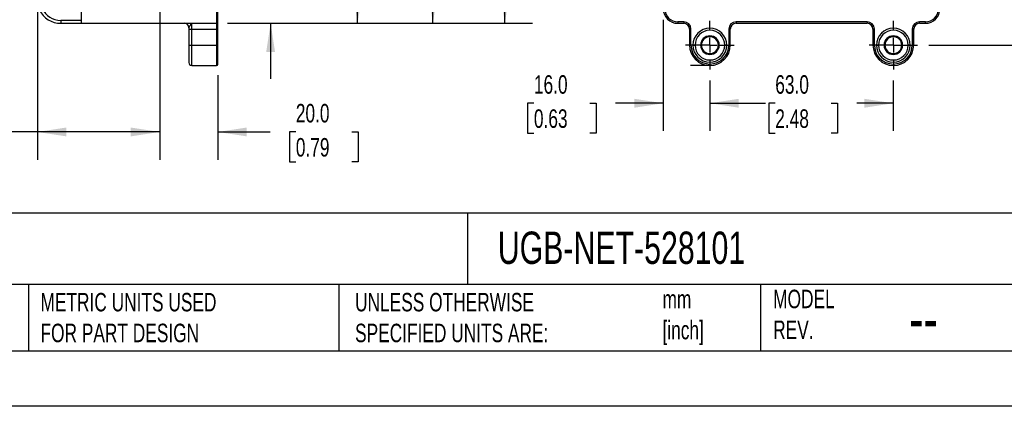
# Model space of a CAD drawing. Header units: millimetres. Extents: x 0 to 838, y 0 to 648.
# Tile 33 of 63: x 313 to 652, y 0 to 133. Entities that reach past the tile are written whole.
import ezdxf

# ---------------------------------------------------------------- set-up
doc = ezdxf.new("R2010")
doc.units = ezdxf.units.MM
doc.header["$LTSCALE"] = 3
doc.linetypes.add('CENTERX2', pattern=[20.32, 12.7, -2.54, 2.54, -2.54])
doc.layers.add('CENTER', color=40, linetype='CENTERX2')
doc.layers.add('DIMENSIONS', color=140, linetype='Continuous', lineweight=25)
doc.layers.add('TEXT', color=140, linetype='Continuous', lineweight=25)
doc.styles.add('SLDTEXTSTYLE0', font='TXT', dxfattribs={"width": 0.7})
doc.dimstyles.new('SLDDIMSTYLE0', dxfattribs={"dimtxt": 6.474023, "dimasz": 9.906, "dimexe": 0, "dimexo": 0.0625, "dimgap": 1.618506, "dimtad": 0, "dimtih": 1, "dimtoh": 1, "dimdec": 1, "dimrnd": 1e-09, "dimzin": 4, "dimdsep": 46, "dimtxsty": 'SLDTEXTSTYLE0', "dimsah": 1, "dimcen": 0.09, "dimadec": 0, "dimazin": 1, "dimtfac": 1, "dimtdec": 1, "dimtofl": 0, "dimtmove": 0, "dimatfit": 3, "dimfxl": 0, "dimfrac": 2, "dimtolj": 1, "dimtzin": 12, "dimarcsym": 0})
doc.dimstyles.new('SLDDIMSTYLE1', dxfattribs={"dimtxt": 6.474023, "dimasz": 9.906, "dimexe": 0, "dimexo": 0.0625, "dimgap": 1.618506, "dimtad": 0, "dimtih": 1, "dimtoh": 1, "dimdec": 1, "dimrnd": 1e-09, "dimzin": 4, "dimdsep": 46, "dimtxsty": 'SLDTEXTSTYLE0', "dimsah": 1, "dimcen": 0.09, "dimadec": 0, "dimazin": 1, "dimtfac": 1, "dimtdec": 1, "dimtmove": 0, "dimatfit": 0, "dimfxl": 0, "dimfrac": 2, "dimtolj": 1, "dimtzin": 12, "dimarcsym": 0})
doc.dimstyles.new('SLDDIMSTYLE2', dxfattribs={"dimtxt": 6.474023, "dimasz": 9.906, "dimexe": 0, "dimexo": 0.0625, "dimgap": 1.618506, "dimtad": 0, "dimtih": 1, "dimtoh": 1, "dimdec": 1, "dimrnd": 1e-09, "dimzin": 12, "dimdsep": 46, "dimtxsty": 'SLDTEXTSTYLE0', "dimsah": 1, "dimcen": 0.09, "dimadec": 0, "dimazin": 3, "dimtfac": 1, "dimtdec": 1, "dimtofl": 0, "dimtmove": 0, "dimatfit": 3, "dimfxl": 0, "dimfrac": 2, "dimtolj": 1, "dimtzin": 12, "dimarcsym": 0})

# ---------------------------------------------------------------- blocks, each defined once
blk = doc.blocks.new('_D_10')
at = {"layer": 'DIMENSIONS'}
for p, q in [((399.61, 160.67), (399.61, 179.72)), ((375.45, 160.67), (409.13, 160.67)), ((389.99, 148.06), (387.81, 148.06)), ((387.81, 148.06), (387.81, 137.77)), ((409.23, 148.06), (411.4, 148.06)), ((411.4, 148.06), (411.4, 137.77)), ((387.81, 137.77), (389.99, 137.77)), ((411.4, 137.77), (409.23, 137.77)), ((384.81, 131.67), (409.13, 131.67)), ((399.61, 131.67), (399.61, 112.62))]:
    blk.add_line(p, q, dxfattribs=at)
for points in [[(399.61, 160.67), (401.13, 170.57), (398.08, 170.57)], [(399.61, 131.67), (398.08, 121.76), (401.13, 121.76)]]:
    blk.add_solid(points, dxfattribs=at)
at = {"layer": 'DIMENSIONS', "char_height": 6.35, "attachment_point": 1, "style": 'SLDTEXTSTYLE0'}
for s, insert in [('29.0', (389.99, 157.69)), ('1.14', (389.99, 145.95))]:
    blk.add_mtext(s, dxfattribs=dict(at, insert=insert))
blk = doc.blocks.new('_D_11')
at = {"layer": 'DIMENSIONS'}
for p, q in [((374.61, 192.67), (439.03, 192.67)), ((429.5, 192.67), (429.5, 176.25)), ((419.88, 164.51), (417.71, 164.51)), ((417.71, 164.51), (417.71, 154.22)), ((439.12, 164.51), (441.29, 164.51)), ((441.29, 164.51), (441.29, 154.22)), ((417.71, 154.22), (419.88, 154.22)), ((429.5, 131.67), (429.5, 152.77)), ((441.29, 154.22), (439.12, 154.22)), ((384.81, 131.67), (439.03, 131.67))]:
    blk.add_line(p, q, dxfattribs=at)
for points in [[(429.5, 192.67), (427.98, 182.76), (431.03, 182.76)], [(429.5, 131.67), (431.03, 141.57), (427.98, 141.57)]]:
    blk.add_solid(points, dxfattribs=at)
at = {"layer": 'DIMENSIONS', "char_height": 6.35, "attachment_point": 1, "style": 'SLDTEXTSTYLE0'}
for s, insert in [('61.0', (419.88, 174.15)), ('2.40', (419.88, 162.41))]:
    blk.add_mtext(s, dxfattribs=dict(at, insert=insert))
blk = doc.blocks.new('_D_12')
at = {"layer": 'DIMENSIONS'}
for p, q in [((376.25, 224.67), (464.87, 224.67)), ((455.34, 224.67), (455.34, 193.78)), ((445.72, 182.04), (443.55, 182.04)), ((443.55, 182.04), (443.55, 171.75)), ((464.96, 182.04), (467.14, 182.04)), ((467.14, 182.04), (467.14, 171.75)), ((443.55, 171.75), (445.72, 171.75)), ((455.34, 131.67), (455.34, 170.3)), ((467.14, 171.75), (464.96, 171.75)), ((384.81, 131.67), (464.87, 131.67))]:
    blk.add_line(p, q, dxfattribs=at)
for points in [[(455.34, 224.67), (453.82, 214.76), (456.87, 214.76)], [(455.34, 131.67), (456.87, 141.57), (453.82, 141.57)]]:
    blk.add_solid(points, dxfattribs=at)
at = {"layer": 'DIMENSIONS', "char_height": 6.35, "attachment_point": 1, "style": 'SLDTEXTSTYLE0'}
for s, insert in [('93.0', (445.72, 191.68)), ('3.66', (445.72, 179.94))]:
    blk.add_mtext(s, dxfattribs=dict(at, insert=insert))
blk = doc.blocks.new('_D_13')
at = {"layer": 'DIMENSIONS'}
for p, q in [((376.25, 256.67), (489.59, 256.67)), ((480.06, 256.67), (480.06, 217.86)), ((470.45, 206.12), (468.27, 206.12)), ((468.27, 206.12), (468.27, 195.84)), ((489.68, 206.12), (491.86, 206.12)), ((491.86, 206.12), (491.86, 195.84)), ((468.27, 195.84), (470.45, 195.84)), ((480.06, 131.67), (480.06, 194.39)), ((491.86, 195.84), (489.68, 195.84)), ((384.81, 131.67), (489.59, 131.67))]:
    blk.add_line(p, q, dxfattribs=at)
for points in [[(480.06, 256.67), (478.54, 246.76), (481.59, 246.76)], [(480.06, 131.67), (481.59, 141.57), (478.54, 141.57)]]:
    blk.add_solid(points, dxfattribs=at)
at = {"layer": 'DIMENSIONS', "char_height": 6.35, "attachment_point": 1, "style": 'SLDTEXTSTYLE0'}
for s, insert in [('125.0', (467.75, 215.76)), ('4.92', (470.45, 204.02))]:
    blk.add_mtext(s, dxfattribs=dict(at, insert=insert))
blk = doc.blocks.new('_D_14')
at = {"layer": 'DIMENSIONS'}
for p, q in [((361.5, 146.72), (361.5, 84.79)), ((381.5, 113.86), (381.5, 84.79)), ((361.5, 94.32), (342.45, 94.32)), ((381.5, 94.32), (399.48, 94.32)), ((408.26, 94.32), (406.08, 94.32)), ((406.08, 94.32), (406.08, 84.03)), ((427.49, 94.32), (429.67, 94.32)), ((429.67, 94.32), (429.67, 84.03)), ((406.08, 84.03), (408.26, 84.03)), ((429.67, 84.03), (427.49, 84.03))]:
    blk.add_line(p, q, dxfattribs=at)
for points in [[(361.5, 94.32), (351.59, 95.84), (351.59, 92.8)], [(381.5, 94.32), (391.41, 92.8), (391.41, 95.84)]]:
    blk.add_solid(points, dxfattribs=at)
at = {"layer": 'DIMENSIONS', "char_height": 6.35, "attachment_point": 1, "style": 'SLDTEXTSTYLE0'}
for s, insert in [('20.0', (408.26, 103.95)), ('0.79', (408.26, 92.22))]:
    blk.add_mtext(s, dxfattribs=dict(at, insert=insert))
blk = doc.blocks.new('_D_15')
at = {"layer": 'DIMENSIONS'}
for p, q in [((361.5, 146.72), (361.5, 84.79)), ((319.5, 138.36), (319.5, 84.79)), ((282.83, 94.32), (280.65, 94.32)), ((280.65, 94.32), (280.65, 84.03)), ((302.07, 94.32), (304.24, 94.32)), ((304.24, 94.32), (304.24, 84.03)), ((319.5, 94.32), (310.84, 94.32)), ((361.5, 94.32), (319.5, 94.32)), ((280.65, 84.03), (282.83, 84.03)), ((304.24, 84.03), (302.07, 84.03))]:
    blk.add_line(p, q, dxfattribs=at)
for points in [[(319.5, 94.32), (329.41, 92.8), (329.41, 95.84)], [(361.5, 94.32), (351.59, 95.84), (351.59, 92.8)]]:
    blk.add_solid(points, dxfattribs=at)
at = {"layer": 'DIMENSIONS', "char_height": 6.35, "attachment_point": 1, "style": 'SLDTEXTSTYLE0'}
for s, insert in [('42.0', (282.83, 103.95)), ('1.65', (282.83, 92.22))]:
    blk.add_mtext(s, dxfattribs=dict(at, insert=insert))
blk = doc.blocks.new('_D_18')
at = {"layer": 'DIMENSIONS'}
for p, q in [((534.47, 132.86), (534.47, 94.66)), ((550.47, 112), (550.47, 94.66)), ((490.03, 104.19), (487.86, 104.19)), ((487.86, 104.19), (487.86, 93.9)), ((509.27, 104.19), (511.45, 104.19)), ((511.45, 104.19), (511.45, 93.9)), ((534.47, 104.19), (518.04, 104.19)), ((550.47, 104.19), (569.52, 104.19)), ((487.86, 93.9), (490.03, 93.9)), ((511.45, 93.9), (509.27, 93.9))]:
    blk.add_line(p, q, dxfattribs=at)
for points in [[(534.47, 104.19), (524.57, 105.71), (524.57, 102.66)], [(550.47, 104.19), (560.38, 102.66), (560.38, 105.71)]]:
    blk.add_solid(points, dxfattribs=at)
at = {"layer": 'DIMENSIONS', "char_height": 6.35, "attachment_point": 1, "style": 'SLDTEXTSTYLE0'}
for s, insert in [('16.0', (490.03, 113.82)), ('0.63', (490.03, 102.08))]:
    blk.add_mtext(s, dxfattribs=dict(at, insert=insert))
blk = doc.blocks.new('_D_19')
at = {"layer": 'DIMENSIONS'}
for p, q in [((550.47, 112), (550.47, 94.66)), ((613.47, 112), (613.47, 94.66)), ((550.47, 104.19), (564.14, 104.19)), ((572.92, 104.19), (570.74, 104.19)), ((570.74, 104.19), (570.74, 93.9)), ((592.15, 104.19), (594.33, 104.19)), ((594.33, 104.19), (594.33, 93.9)), ((613.47, 104.19), (600.93, 104.19)), ((570.74, 93.9), (572.92, 93.9)), ((594.33, 93.9), (592.15, 93.9))]:
    blk.add_line(p, q, dxfattribs=at)
for points in [[(550.47, 104.19), (560.38, 102.66), (560.38, 105.71)], [(613.47, 104.19), (603.57, 105.71), (603.57, 102.66)]]:
    blk.add_solid(points, dxfattribs=at)
at = {"layer": 'DIMENSIONS', "char_height": 6.35, "attachment_point": 1, "style": 'SLDTEXTSTYLE0'}
for s, insert in [('63.0', (572.92, 113.82)), ('2.48', (572.92, 102.08))]:
    blk.add_mtext(s, dxfattribs=dict(at, insert=insert))
blk = doc.blocks.new('_D_20')
at = {"layer": 'DIMENSIONS'}
for p, q in [((628.22, 291.67), (674.09, 291.67)), ((664.56, 291.67), (664.56, 226.38)), ((654.94, 214.65), (652.77, 214.65)), ((652.77, 214.65), (652.77, 204.36)), ((674.18, 214.65), (676.36, 214.65)), ((676.36, 214.65), (676.36, 204.36)), ((652.77, 204.36), (654.94, 204.36)), ((664.56, 124.17), (664.56, 202.91)), ((676.36, 204.36), (674.18, 204.36)), ((625.64, 124.17), (674.09, 124.17))]:
    blk.add_line(p, q, dxfattribs=at)
for points in [[(664.56, 291.67), (663.04, 281.76), (666.09, 281.76)], [(664.56, 124.17), (666.09, 134.07), (663.04, 134.07)]]:
    blk.add_solid(points, dxfattribs=at)
at = {"layer": 'DIMENSIONS', "char_height": 6.35, "attachment_point": 1, "style": 'SLDTEXTSTYLE0'}
for s, insert in [('167.5', (652.25, 224.28)), ('6.59', (654.94, 212.54))]:
    blk.add_mtext(s, dxfattribs=dict(at, insert=insert))
blk = doc.blocks.new('SW_CENTERMARKSYMBOL_22')
at = {"layer": 'CENTER', "color": 0}
for p, q in [((0, 5.08), (0, 8.35)), ((-5.08, 0), (-8.35, 0)), ((0, 0), (-2.54, 0)), ((0, 0), (0, 2.54)), ((0, 0), (0, -2.54)), ((0, 0), (2.54, 0)), ((5.08, 0), (8.35, 0)), ((0, -5.08), (0, -8.35))]:
    blk.add_line(p, q, dxfattribs=at)
blk = doc.blocks.new('SW_CENTERMARKSYMBOL_23')
at = {"layer": 'CENTER', "color": 0}
for p, q in [((0, 5.08), (0, 8.35)), ((-5.08, 0), (-8.35, 0)), ((0, 0), (-2.54, 0)), ((0, 0), (0, 2.54)), ((0, 0), (0, -2.54)), ((0, 0), (2.54, 0)), ((5.08, 0), (8.35, 0)), ((0, -5.08), (0, -8.35))]:
    blk.add_line(p, q, dxfattribs=at)

msp = doc.modelspace()

# ---------------------------------------------------------------- linework, layer by layer
for p, q in [((334.499049, 136.665646), (334.499049, 131.665646)), ((380.999049, 136.665646), (380.999049, 131.665646)), ((381.499049, 132.165646), (381.499049, 136.665646)), ((334.499049, 132.665646), (327.499049, 132.665646)), ((327.499049, 132.665646), (327.499049, 131.665646)), ((381.499049, 129.665646), (381.499049, 132.165646)), ((541.474732, 132.165646), (539.474732, 132.165646)), ((539.474732, 132.165646), (539.474732, 131.665646)), ((541.474732, 132.165646), (541.474732, 131.665646)), ((604.474732, 132.165646), (559.474732, 132.165646)), ((559.474732, 132.165646), (559.474732, 131.665646)), ((604.474732, 132.165646), (604.474732, 131.665646)), ((624.474732, 132.165646), (622.474732, 132.165646)), ((622.474732, 131.665646), (622.474732, 132.165646)), ((624.474732, 131.665646), (624.474732, 132.165646)), ((327.499049, 131.665646), (334.499049, 131.665646)), ((334.499049, 131.665646), (380.999049, 131.665646)), ((371.499049, 130.165646), (371.499049, 129.665646)), ((371.499049, 129.665646), (372.499049, 129.665646)), ((371.499049, 129.665646), (371.499049, 124.165646)), ((372.499049, 129.665646), (372.499049, 131.665646)), ((372.499049, 129.665646), (380.999049, 129.665646)), ((372.499049, 124.165646), (372.499049, 129.665646)), ((380.999049, 131.665646), (380.999049, 129.665646)), ((381.499049, 129.665646), (380.999049, 129.665646)), ((380.999049, 129.665646), (380.999049, 124.165646)), ((381.499049, 124.165646), (381.499049, 129.665646)), ((539.474732, 131.665646), (541.474732, 131.665646)), ((543.474732, 129.665646), (543.474732, 124.165646)), ((543.974732, 129.665646), (543.474732, 129.665646)), ((543.974732, 124.165646), (543.974732, 129.665646)), ((556.974732, 129.665646), (556.974732, 124.165646)), ((556.974732, 129.665646), (557.474732, 129.665646)), ((557.474732, 124.165646), (557.474732, 129.665646)), ((559.474732, 131.665646), (604.474732, 131.665646)), ((606.474732, 129.665646), (606.474732, 124.165646)), ((606.474732, 129.665646), (606.974732, 129.665646)), ((606.974732, 124.165646), (606.974732, 129.665646)), ((619.974732, 129.665646), (619.974732, 124.165646)), ((620.474732, 129.665646), (619.974732, 129.665646)), ((620.474732, 124.165646), (620.474732, 129.665646)), ((622.474732, 131.665646), (624.474732, 131.665646)), ((371.499049, 124.165646), (371.499049, 118.165646)), ((371.499049, 124.165646), (372.499049, 124.165646)), ((372.499049, 124.165646), (380.999049, 124.165646)), ((372.499049, 117.165646), (372.499049, 124.165646)), ((381.499049, 124.165646), (380.999049, 124.165646)), ((380.999049, 124.165646), (380.999049, 117.165646)), ((381.499049, 117.665646), (381.499049, 124.165646)), ((543.974732, 124.165646), (543.474732, 124.165646)), ((544.660518, 124.165646), (545.367625, 124.165646)), ((547.281839, 124.165646), (545.367625, 124.165646)), ((547.574732, 124.165646), (547.281839, 124.165646)), ((553.374732, 124.165646), (553.667625, 124.165646)), ((553.667625, 124.165646), (555.581839, 124.165646)), ((556.288946, 124.165646), (555.581839, 124.165646)), ((556.974732, 124.165646), (557.474732, 124.165646)), ((606.474732, 124.165646), (606.974732, 124.165646)), ((607.660518, 124.165646), (608.367625, 124.165646)), ((610.281839, 124.165646), (608.367625, 124.165646)), ((610.574732, 124.165646), (610.281839, 124.165646)), ((616.374732, 124.165646), (616.667625, 124.165646)), ((616.667625, 124.165646), (618.581839, 124.165646)), ((619.288946, 124.165646), (618.581839, 124.165646)), ((620.474732, 124.165646), (619.974732, 124.165646)), ((372.499049, 117.165646), (380.999049, 117.165646))]:
    msp.add_line(p, q)
at = {"color": 7, "linetype": 'Continuous'}
msp.add_line((838.207411, 0.008022), (0.007411, 0.008022), dxfattribs=at)
for centre, radius, start, end in [((327.499049, 139.665646), 8, 205.37693353, 270), ((327.499049, 139.665646), 7, 205.37693353, 270), ((539.474732, 136.665646), 5, 180, 270), ((539.474732, 136.665646), 4.5, 180, 270), ((624.474732, 136.665646), 4.5, 270, 0), ((624.474732, 136.665646), 5, 270, 0), ((380.999049, 132.165646), 0.5, 270, 0), ((541.474732, 129.665646), 2.5, 0, 90), ((559.474732, 129.665646), 2.5, 90, 180), ((604.474732, 129.665646), 2.5, 0, 90), ((622.474732, 129.665646), 2.5, 90, 180), ((369.999049, 130.165646), 1.5, 0, 90), ((541.474732, 129.665646), 2, 0, 90), ((550.474732, 124.165646), 5.814214, 0, 180), ((550.474732, 124.165646), 5.107107, 0, 180), ((559.474732, 129.665646), 2, 90, 180), ((604.474732, 129.665646), 2, 0, 90), ((613.474732, 124.165646), 5.814214, 0, 180), ((613.474732, 124.165646), 5.107107, 0, 180), ((622.474732, 129.665646), 2, 90, 180), ((550.474732, 124.165646), 3.192893, 0, 180), ((550.474732, 124.165646), 2.9, 0, 180), ((613.474732, 124.165646), 3.192893, 0, 180), ((613.474732, 124.165646), 2.9, 0, 180), ((550.474732, 124.165646), 7, 180, 0), ((550.474732, 124.165646), 6.5, 180, 0), ((550.474732, 124.165646), 5.814214, 180, 0), ((550.474732, 124.165646), 5.107107, 180, 0), ((550.474732, 124.165646), 3.192893, 180, 0), ((550.474732, 124.165646), 2.9, 180, 0), ((613.474732, 124.165646), 7, 180, 0), ((613.474732, 124.165646), 6.5, 180, 0), ((613.474732, 124.165646), 5.814214, 180, 0), ((613.474732, 124.165646), 5.107107, 180, 0), ((613.474732, 124.165646), 3.192893, 180, 0), ((613.474732, 124.165646), 2.9, 180, 0), ((372.499049, 118.165646), 1, 180, 270), ((380.999049, 117.665646), 0.5, 270, 0)]:
    msp.add_arc(centre, radius, start, end)
msp.add_open_spline([(371.499049, 130.165646), (371.499049, 130.174196), (371.500786, 130.183382), (371.504221, 130.193408)], degree=3)
msp.add_open_spline([(371.504221, 130.193408), (371.5171, 130.231007), (371.554521, 130.280313), (371.669453, 130.426096), (371.748162, 130.524886), (371.885921, 130.741729), (371.935562, 130.826106), (372.039823, 131.019131), (372.09421, 131.126608), (372.206374, 131.344679), (372.264134, 131.453787), (372.380842, 131.61527), (372.439766, 131.665646), (372.499049, 131.665646)], degree=3, knots=[0, 0, 0, 0, 0.25, 0.25, 0.5, 0.5, 0.625, 0.625, 0.75, 0.75, 0.875, 0.875, 1, 1, 1, 1])
at = {"layer": 'DIMENSIONS'}
msp.add_line((550.474732, 117.165646), (543.805824, 117.165646), dxfattribs=at)
at = {"layer": 'TEXT'}
for p, q in [((819.15, 66.378323), (19.05, 66.378323)), ((467.276686, 66.378323), (467.276686, 41.91)), ((819.15, 41.91), (19.05, 41.91)), ((316.452621, 41.91), (316.452621, 19.05)), ((422.993444, 41.91), (422.993444, 19.05)), ((567.902003, 41.91), (567.902003, 19.05)), ((19.05, 19.05), (819.15, 19.05))]:
    msp.add_line(p, q, dxfattribs=at)

# ---------------------------------------------------------------- block references
at = {"layer": 'CENTER'}
for name, p in [('SW_CENTERMARKSYMBOL_22', (550.474732, 124.165646)), ('SW_CENTERMARKSYMBOL_23', (613.474732, 124.165646))]:
    msp.add_blockref(name, p, dxfattribs=at)

# ---------------------------------------------------------------- texts
at = {"layer": 'TEXT', "attachment_point": 1, "style": 'SLDTEXTSTYLE0'}
for s, insert, char_height in [('UGB-NET-528101', (477.623166, 60.07033), 11.1125), ('METRIC UNITS USED ^JFOR PART DESIGN', (320.560816, 38.989715), 6.35), ('UNLESS OTHERWISE ^JSPECIFIED UNITS ARE:', (428.607386, 38.989716), 6.35), ('mm^J[inch]', (534.191437, 39.987432), 6.35), ('MODEL ^JREV.', (572.201022, 40.091982), 6.35), ('--', (618.893814, 38.202786), 15.875)]:
    msp.add_mtext(s, dxfattribs=dict(at, insert=insert, char_height=char_height))

# ---------------------------------------------------------------- dimensions: what is measured, and where the dimension line sits
at = {"layer": 'DIMENSIONS'}
for base, p1, p2, dimstyle, picture, middle in [((664.562943, 291.665646), (621.828946, 124.165646), (624.414732, 291.665646), 'SLDDIMSTYLE2', '_D_20', (664.562943, 214.646089)), ((480.064611, 256.665646), (380.999049, 131.665646), (372.439049, 256.665646), 'SLDDIMSTYLE0', '_D_13', (480.064611, 206.124701)), ((455.343537, 224.665646), (380.999049, 131.665646), (372.439049, 224.665646), 'SLDDIMSTYLE0', '_D_12', (455.343537, 182.042921)), ((429.501549, 192.665646), (380.999049, 131.665646), (370.799049, 192.665646), 'SLDDIMSTYLE0', '_D_11', (429.501549, 164.513435)), ((399.607616, 160.665646), (380.999049, 131.665646), (371.639049, 160.665646), 'SLDDIMSTYLE1', '_D_10', (399.607616, 148.055639))]:
    dim = msp.add_linear_dim(base=base, p1=p1, p2=p2, angle=90, dimstyle=dimstyle, dxfattribs=at)
    dim.commit()
    dim.dimension.update_dxf_attribs({"geometry": picture, "text_midpoint": middle, "dimtype": 160})
for base, p1, p2, dimstyle, picture, middle in [((319.499049, 94.319307), (361.499049, 150.525646), (319.499049, 142.165646), 'SLDDIMSTYLE0', '_D_15', (292.447424, 94.319307)), ((381.499049, 94.319307), (361.499049, 150.525646), (381.499049, 117.665646), 'SLDDIMSTYLE1', '_D_14', (417.875034, 94.319307)), ((534.474732, 104.187436), (550.474732, 115.811432), (534.474732, 136.665646), 'SLDDIMSTYLE1', '_D_18', (499.652937, 104.187436)), ((613.474732, 104.187436), (550.474732, 115.811432), (613.474732, 115.811432), 'SLDDIMSTYLE0', '_D_19', (582.534129, 104.187436))]:
    dim = msp.add_linear_dim(base=base, p1=p1, p2=p2, dimstyle=dimstyle, dxfattribs=at)
    dim.commit()
    dim.dimension.update_dxf_attribs({"geometry": picture, "text_midpoint": middle, "dimtype": 160})

doc.saveas('drawing.dxf')
